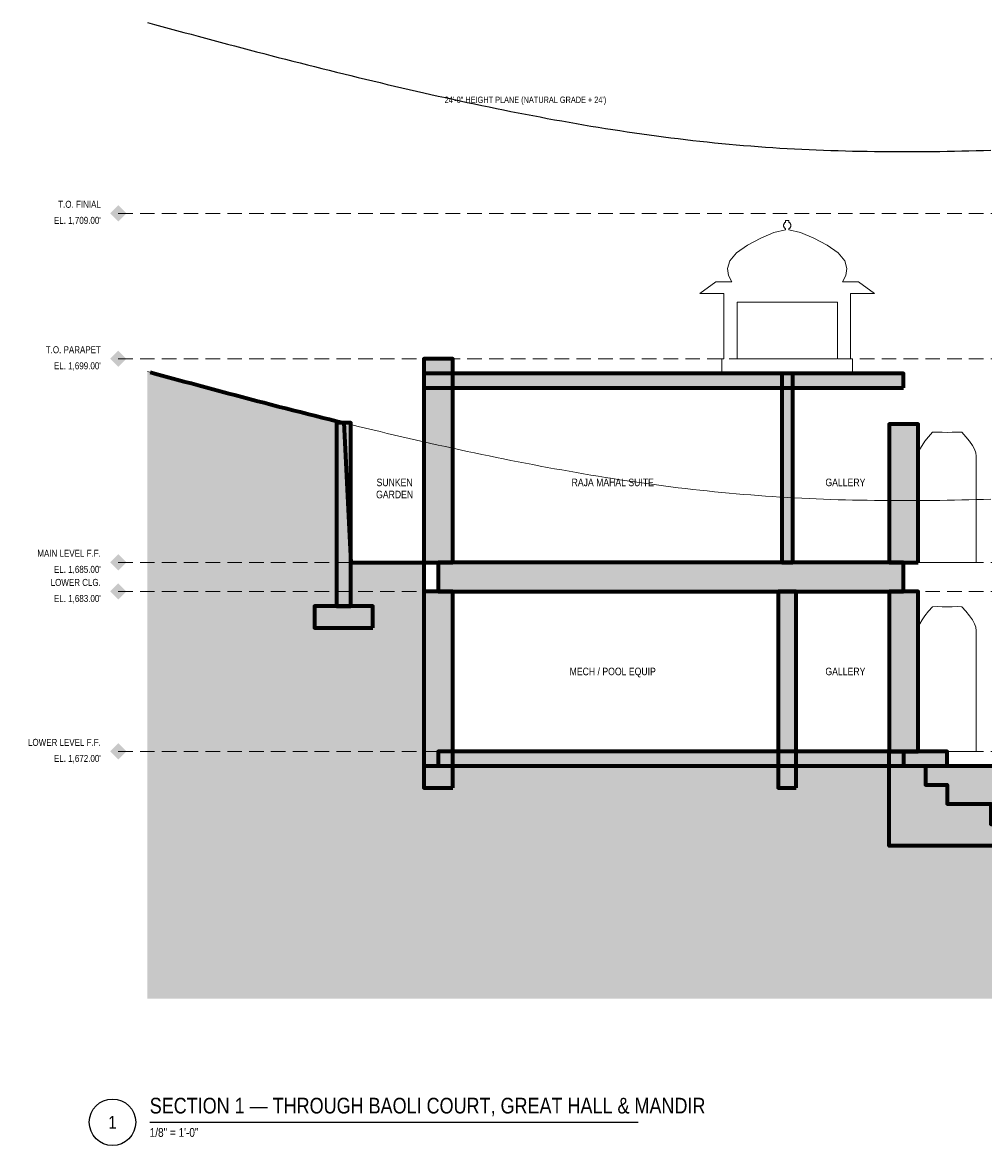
# Model space of a CAD drawing. Header units: inches. Extents: x -103 to 1681, y -1045 to 842.
# Tile 3 of 4: x -103 to 690, y -85 to 842. Entities that reach past the tile are written whole.
import ezdxf
from ezdxf.enums import TextEntityAlignment as Align

# ---------------------------------------------------------------- set-up
doc = ezdxf.new("R2010")
doc.units = ezdxf.units.IN
doc.header["$LTSCALE"] = 48
doc.header["$MEASUREMENT"] = 0
doc.linetypes.add('DASHED', pattern=[1.524, 1.27, -0.254])
doc.linetypes.add('HIDDEN', pattern=[0.375, 0.25, -0.125])
for name, color, linetype, lineweight in [('A-ANNO-SYMB', 7, 'CONTINUOUS', 25), ('A-ANNO-TEXT', 7, 'CONTINUOUS', 25), ('A-HIDN', 8, 'HIDDEN', 18), ('A-HTPL', 1, 'DASHED', 25), ('A-SECT-BYND', 8, 'CONTINUOUS', 18), ('A-SECT-CUT', 7, 'CONTINUOUS', 70), ('A-SECT-PATT', 8, 'CONTINUOUS', 9)]:
    doc.layers.add(name, color=color, linetype=linetype, lineweight=lineweight)
doc.styles.add('JM', font='IBMPlexSansCondensed-Regular.ttf')

msp = doc.modelspace()

# ---------------------------------------------------------------- hatches: boundary and pattern name
at = {"layer": 'A-ANNO-SYMB'}
h = msp.add_hatch(color=7, dxfattribs=at)
h.dxf.hatch_style = 1
h.paths.add_polyline_path([(-30.72, 684), (-24, 690.72), (-17.28, 684), (-24, 677.28)])
h = msp.add_hatch(color=7, dxfattribs=at)
h.dxf.hatch_style = 1
h.paths.add_polyline_path([(-30.72, 564), (-24, 570.72), (-17.28, 564), (-24, 557.28)])
h = msp.add_hatch(color=7, dxfattribs=at)
h.dxf.hatch_style = 1
h.paths.add_polyline_path([(-30.72, 396), (-24, 402.72), (-17.28, 396), (-24, 389.28)])
h = msp.add_hatch(color=7, dxfattribs=at)
h.dxf.hatch_style = 1
h.paths.add_polyline_path([(-30.72, 372), (-24, 378.72), (-17.28, 372), (-24, 365.28)])
h = msp.add_hatch(color=7, dxfattribs=at)
h.dxf.hatch_style = 1
h.paths.add_polyline_path([(-30.72, 240), (-24, 246.72), (-17.28, 240), (-24, 233.28)])
at = {"layer": 'A-SECT-PATT'}
h = msp.add_hatch(color=7, dxfattribs=at)
h.dxf.hatch_style = 1
h.paths.add_polyline_path([(252, 396), (252, 564), (228, 564), (228, 396)])
h = msp.add_hatch(dxfattribs=at)
h.set_pattern_fill('AR-SAND', scale=12)
h.paths.add_polyline_path([(0, 553.54), (6, 551.9), (12, 550.27), (18, 548.64), (24, 547.01), (30, 545.39), (36, 543.77), (42, 542.16), (48, 540.55), (54, 538.94), (60, 537.34), (66, 535.75), (72, 534.16), (78, 532.58), (84, 531), (90, 529.43), (96, 527.86), (102, 526.3), (108, 524.75), (114, 523.21), (120, 521.67), (126, 520.14), (132, 518.62), (138, 517.1), (144, 515.6), (150, 514.1), (156, 512.61), (162, 511.13), (168, 396), (174, 396), (180, 396), (186, 396), (192, 396), (198, 396), (204, 396), (210, 396), (216, 396), (222, 396), (228, 396), (228, 228), (1272, 228), (1272, 423.93), (1278, 421.85), (1284, 419.7), (1290, 417.48), (1296, 415.19), (1302, 412.82), (1308, 410.38), (1314, 407.87), (1320, 405.29), (1326, 402.63), (1332, 399.91), (1338, 397.11), (1344, 394.25), (1350, 391.32), (1356, 388.32), (1362, 385.26), (1368, 382.13), (1374, 378.93), (1380, 375.67), (1386, 372.36), (1392, 368.98), (1398, 365.54), (1404, 362.04), (1410, 358.49), (1416, 354.89), (1422, 351.23), (1428, 347.51), (1434, 343.75), (1440, 339.93), (1446, 336.07), (1452, 332.16), (1458, 328.2), (1464, 324.2), (1470, 320.16), (1476, 316.07), (1482, 311.94), (1488, 307.78), (1494, 303.57), (1500, 299.32), (1506, 295.04), (1512, 290.73), (1518, 286.38), (1524, 281.99), (1530, 277.58), (1536, 273.13), (1542, 268.65), (1548, 264.15), (1554, 259.61), (1560, 255.05), (1560, 36), (0, 36)])
h = msp.add_hatch(color=7, dxfattribs=at)
h.dxf.hatch_style = 1
h.paths.add_polyline_path([(624, 540), (624, 552), (228, 552), (228, 540)])
h = msp.add_hatch(color=7, dxfattribs=at)
h.dxf.hatch_style = 1
h.paths.add_polyline_path([(532.5, 396), (532.5, 552), (523.5, 552), (523.5, 396)])
h = msp.add_hatch(color=7, dxfattribs=at)
h.dxf.hatch_style = 1
h.paths.add_polyline_path([(168, 360), (168, 511.13), (156, 511.13), (156, 360)])
h = msp.add_hatch(color=7, dxfattribs=at)
h.dxf.hatch_style = 1
h.paths.add_polyline_path([(636, 396), (636, 510), (612, 510), (612, 396)])
h = msp.add_hatch(color=7, dxfattribs=at)
h.dxf.hatch_style = 1
h.paths.add_polyline_path([(624, 372), (624, 396), (240, 396), (240, 372)])
h = msp.add_hatch(color=7, dxfattribs=at)
h.dxf.hatch_style = 1
h.paths.add_polyline_path([(252, 210), (252, 372), (228, 372), (228, 210)])
h = msp.add_hatch(color=7, dxfattribs=at)
h.dxf.hatch_style = 1
h.paths.add_polyline_path([(535.5, 210), (535.5, 372), (520.5, 372), (520.5, 210)])
h = msp.add_hatch(color=7, dxfattribs=at)
h.dxf.hatch_style = 1
h.paths.add_polyline_path([(636, 240), (636, 372), (612, 372), (612, 240)])
h = msp.add_hatch(color=7, dxfattribs=at)
h.dxf.hatch_style = 1
h.paths.add_polyline_path([(186, 342), (186, 360), (138, 360), (138, 342)])
h = msp.add_hatch(color=7, dxfattribs=at)
h.dxf.hatch_style = 1
h.paths.add_polyline_path([(660, 228), (660, 240), (240, 240), (240, 228)])
h = msp.add_hatch(color=7, dxfattribs=at)
h.dxf.hatch_style = 1
h.paths.add_polyline_path([(924, 162), (612, 162), (612, 240), (624, 240), (624, 228), (642, 228), (642, 212.4), (660, 212.4), (660, 196.8), (696, 196.8), (696, 180), (840, 180), (840, 196.8), (876, 196.8), (876, 212.4), (894, 212.4), (894, 228), (912, 228), (912, 240), (924, 240)])

# ---------------------------------------------------------------- linework, layer by layer
at = {"layer": 'A-ANNO-SYMB'}
msp.add_line((1.92, -66), (405.12, -66), dxfattribs=at)
msp.add_circle((-28.8, -66), 19.2, dxfattribs=at)
at = {"layer": 'A-HIDN'}
for p, q in [((-24, 684), (1560, 684)), ((-24, 564), (1560, 564)), ((-24, 396), (1560, 396)), ((-24, 372), (1560, 372)), ((-24, 240), (1560, 240))]:
    msp.add_line(p, q, dxfattribs=at)
msp.add_lwpolyline([(0, 553.54), (6, 551.9), (12, 550.27), (18, 548.64), (24, 547.01), (30, 545.39), (36, 543.77), (42, 542.16), (48, 540.55), (54, 538.94), (60, 537.34), (66, 535.75), (72, 534.16), (78, 532.58), (84, 531), (90, 529.43), (96, 527.86), (102, 526.3), (108, 524.75), (114, 523.21), (120, 521.67), (126, 520.14), (132, 518.62), (138, 517.1), (144, 515.6), (150, 514.1), (156, 512.61), (162, 511.13), (168, 509.66), (174, 508.2), (180, 506.75), (186, 505.31), (192, 503.88), (198, 502.46), (204, 501.05), (210, 499.65), (216, 498.26), (222, 496.89), (228, 495.52), (234, 494.17), (240, 492.83), (246, 491.51), (252, 490.19), (258, 488.89), (264, 487.6), (270, 486.33), (276, 485.07), (282, 483.83), (288, 482.6), (294, 481.38), (300, 480.18), (306, 479), (312, 477.83), (318, 476.68), (324, 475.54), (330, 474.42), (336, 473.32), (342, 472.24), (348, 471.18), (354, 470.13), (360, 469.1), (366, 468.09), (372, 467.11), (378, 466.14), (384, 465.19), (390, 464.26), (396, 463.36), (402, 462.48), (408, 461.61), (414, 460.78), (420, 459.96), (426, 459.17), (432, 458.4), (438, 457.66), (444, 456.94), (450, 456.24), (456, 455.58), (462, 454.93), (468, 454.31), (474, 453.72), (480, 453.16), (486, 452.62), (492, 452.1), (498, 451.62), (504, 451.15), (510, 450.72), (516, 450.31), (522, 449.93), (528, 449.57), (534, 449.24), (540, 448.93), (546, 448.65), (552, 448.39), (558, 448.15), (564, 447.94), (570, 447.75), (576, 447.58), (582, 447.43), (588, 447.31), (594, 447.21), (600, 447.12), (606, 447.06), (612, 447.01), (618, 446.98), (624, 446.98), (630, 446.98), (636, 447.01), (642, 447.05), (648, 447.11), (654, 447.18), (660, 447.27), (666, 447.37), (672, 447.49), (678, 447.62), (684, 447.76), (690, 447.91), (696, 448.08)], dxfattribs=at)
at = {"layer": 'A-HTPL'}
msp.add_lwpolyline([(0, 841.54), (6, 839.9), (12, 838.27), (18, 836.64), (24, 835.01), (30, 833.39), (36, 831.77), (42, 830.16), (48, 828.55), (54, 826.94), (60, 825.34), (66, 823.75), (72, 822.16), (78, 820.58), (84, 819), (90, 817.43), (96, 815.86), (102, 814.3), (108, 812.75), (114, 811.21), (120, 809.67), (126, 808.14), (132, 806.62), (138, 805.1), (144, 803.6), (150, 802.1), (156, 800.61), (162, 799.13), (168, 797.66), (174, 796.2), (180, 794.75), (186, 793.31), (192, 791.88), (198, 790.46), (204, 789.05), (210, 787.65), (216, 786.26), (222, 784.89), (228, 783.52), (234, 782.17), (240, 780.83), (246, 779.51), (252, 778.19), (258, 776.89), (264, 775.6), (270, 774.33), (276, 773.07), (282, 771.83), (288, 770.6), (294, 769.38), (300, 768.18), (306, 767), (312, 765.83), (318, 764.68), (324, 763.54), (330, 762.42), (336, 761.32), (342, 760.24), (348, 759.18), (354, 758.13), (360, 757.1), (366, 756.09), (372, 755.11), (378, 754.14), (384, 753.19), (390, 752.26), (396, 751.36), (402, 750.48), (408, 749.61), (414, 748.78), (420, 747.96), (426, 747.17), (432, 746.4), (438, 745.66), (444, 744.94), (450, 744.24), (456, 743.58), (462, 742.93), (468, 742.31), (474, 741.72), (480, 741.16), (486, 740.62), (492, 740.1), (498, 739.62), (504, 739.15), (510, 738.72), (516, 738.31), (522, 737.93), (528, 737.57), (534, 737.24), (540, 736.93), (546, 736.65), (552, 736.39), (558, 736.15), (564, 735.94), (570, 735.75), (576, 735.58), (582, 735.43), (588, 735.31), (594, 735.21), (600, 735.12), (606, 735.06), (612, 735.01), (618, 734.98), (624, 734.98), (630, 734.98), (636, 735.01), (642, 735.05), (648, 735.11), (654, 735.18), (660, 735.27), (666, 735.37), (672, 735.49), (678, 735.62), (684, 735.76), (690, 735.91), (696, 736.08)], dxfattribs=at)
at = {"layer": 'A-SECT-BYND'}
for points in [[(582, 552), (474, 552), (474, 564), (475.8, 564), (475.8, 618), (456, 618), (469.2, 627.6), (482.4, 627.6), (479.66, 632.78), (478.75, 638.4), (480.58, 644.88), (486.05, 651.36), (495.17, 657.84), (506.11, 663.46), (517.06, 668.21), (526.56, 670.46), (526.56, 671.41), (526.33, 671.55), (526.1, 671.72), (525.88, 671.92), (525.68, 672.14), (525.51, 672.37), (525.35, 672.63), (525.23, 672.89), (525.13, 673.17), (525.06, 673.45), (525.01, 673.75), (525, 674.04), (525.01, 674.33), (525.06, 674.63), (525.13, 674.91), (525.23, 675.19), (525.35, 675.45), (525.51, 675.71), (525.68, 675.94), (525.88, 676.16), (526.1, 676.36), (526.33, 676.53), (526.56, 676.67), (526.56, 678), (529.44, 678), (529.44, 676.67), (529.67, 676.53), (529.9, 676.36), (530.12, 676.16), (530.32, 675.94), (530.49, 675.71), (530.65, 675.45), (530.77, 675.19), (530.87, 674.91), (530.94, 674.63), (530.99, 674.33), (531, 674.04), (530.99, 673.75), (530.94, 673.45), (530.87, 673.17), (530.77, 672.89), (530.65, 672.63), (530.49, 672.37), (530.32, 672.14), (530.12, 671.92), (529.9, 671.72), (529.67, 671.55), (529.44, 671.41), (529.44, 670.46), (538.94, 668.21), (549.89, 663.46), (560.83, 657.84), (569.95, 651.36), (575.42, 644.88), (577.25, 638.4), (576.34, 632.78), (573.6, 627.6), (586.8, 627.6), (600, 618), (580.2, 618), (580.2, 564), (582, 564)], [(486.6, 564), (569.4, 564), (569.4, 610.8), (486.6, 610.8)], [(636, 396), (636, 483.6), (636.36, 486.42), (637.45, 489.33), (639.22, 492.5), (641.61, 496), (644.57, 499.71), (648, 503.35), (651.79, 503.57), (655.83, 503.44), (660, 503.28), (664.17, 503.44), (668.21, 503.57), (672, 503.35), (675.43, 499.71), (678.39, 496), (680.78, 492.5), (682.55, 489.33), (683.64, 486.42), (684, 483.6), (684, 483.6), (684, 396)], [(636, 240), (636, 339.6), (636.36, 342.42), (637.45, 345.33), (639.22, 348.5), (641.61, 352), (644.57, 355.71), (648, 359.35), (651.79, 359.57), (655.83, 359.44), (660, 359.28), (664.17, 359.44), (668.21, 359.57), (672, 359.35), (675.43, 355.71), (678.39, 352), (680.78, 348.5), (682.55, 345.33), (683.64, 342.42), (684, 339.6), (684, 339.6), (684, 240)]]:
    msp.add_lwpolyline(points, close=True, dxfattribs=at)
at = {"layer": 'A-SECT-CUT'}
for points in [[(252, 396), (252, 564), (228, 564), (228, 396)], [(624, 540), (624, 552), (228, 552), (228, 540)], [(532.5, 396), (532.5, 552), (523.5, 552), (523.5, 396)], [(168, 360), (168, 511.13), (156, 511.13), (156, 360)], [(636, 396), (636, 510), (612, 510), (612, 396)], [(624, 372), (624, 396), (240, 396), (240, 372)], [(252, 210), (252, 372), (228, 372), (228, 210)], [(535.5, 210), (535.5, 372), (520.5, 372), (520.5, 210)], [(636, 240), (636, 372), (612, 372), (612, 240)], [(186, 342), (186, 360), (138, 360), (138, 342)], [(660, 228), (660, 240), (240, 240), (240, 228)], [(924, 162), (612, 162), (612, 240), (624, 240), (624, 228), (642, 228), (642, 212.4), (660, 212.4), (660, 196.8), (696, 196.8), (696, 180), (840, 180), (840, 196.8), (876, 196.8), (876, 212.4), (894, 212.4), (894, 228), (912, 228), (912, 240), (924, 240)]]:
    msp.add_lwpolyline(points, close=True, dxfattribs=at)
msp.add_lwpolyline([(2.4, 552.88), (6, 551.9), (12, 550.27), (18, 548.64), (24, 547.01), (30, 545.39), (36, 543.77), (42, 542.16), (48, 540.55), (54, 538.94), (60, 537.34), (66, 535.75), (72, 534.16), (78, 532.58), (84, 531), (90, 529.43), (96, 527.86), (102, 526.3), (108, 524.75), (114, 523.21), (120, 521.67), (126, 520.14), (132, 518.62), (138, 517.1), (144, 515.6), (150, 514.1), (156, 512.61), (162, 511.13), (168, 396), (174, 396), (180, 396), (186, 396), (192, 396), (198, 396), (204, 396), (210, 396), (216, 396), (222, 396), (228, 396), (228, 228), (1272, 228)], dxfattribs=at)

# ---------------------------------------------------------------- texts
at = {"layer": 'A-ANNO-TEXT', "style": 'JM'}
msp.add_text('24\'-0" HEIGHT PLANE (NATURAL GRADE + 24\')', height=5.28, dxfattribs=at).set_placement((312, 773.51), align=Align.BOTTOM_CENTER)
for s, p in [('T.O. FINIAL', (-38.4, 686.88)), ('T.O. PARAPET', (-38.4, 566.88)), ('MAIN LEVEL F.F.', (-38.4, 398.88)), ('LOWER CLG.', (-38.4, 374.88)), ('LOWER LEVEL F.F.', (-38.4, 242.88))]:
    msp.add_text(s, height=5.76, dxfattribs=at).set_placement(p, align=Align.BOTTOM_RIGHT)
for s, p in [("EL. 1,709.00'", (-38.4, 681.12)), ("EL. 1,699.00'", (-38.4, 561.12)), ("EL. 1,685.00'", (-38.4, 393.12)), ("EL. 1,683.00'", (-38.4, 369.12)), ("EL. 1,672.00'", (-38.4, 237.12))]:
    msp.add_text(s, height=5.76, dxfattribs=at).set_placement(p, align=Align.TOP_RIGHT)
for s, height, p in [('SUNKEN', 6.24, (204, 462)), ('RAJA MAHAL SUITE', 6.24, (384, 462)), ('GALLERY', 6.24, (576, 462)), ('GARDEN', 6.24, (204, 452.02)), ('MECH / POOL EQUIP', 6.24, (384, 306)), ('GALLERY', 6.24, (576, 306)), ('1', 10.56, (-28.8, -66))]:
    msp.add_text(s, height=height, dxfattribs=at).set_placement(p, align=Align.MIDDLE_CENTER)
msp.add_text('SECTION 1 — THROUGH BAOLI COURT, GREAT HALL & MANDIR', height=12.96, dxfattribs=at).set_placement((1.92, -62.64), align=Align.BOTTOM_LEFT)
msp.add_text('1/8" = 1\'-0"', height=7.2, dxfattribs=at).set_placement((1.92, -70.8), align=Align.TOP_LEFT)

doc.saveas('drawing.dxf')
